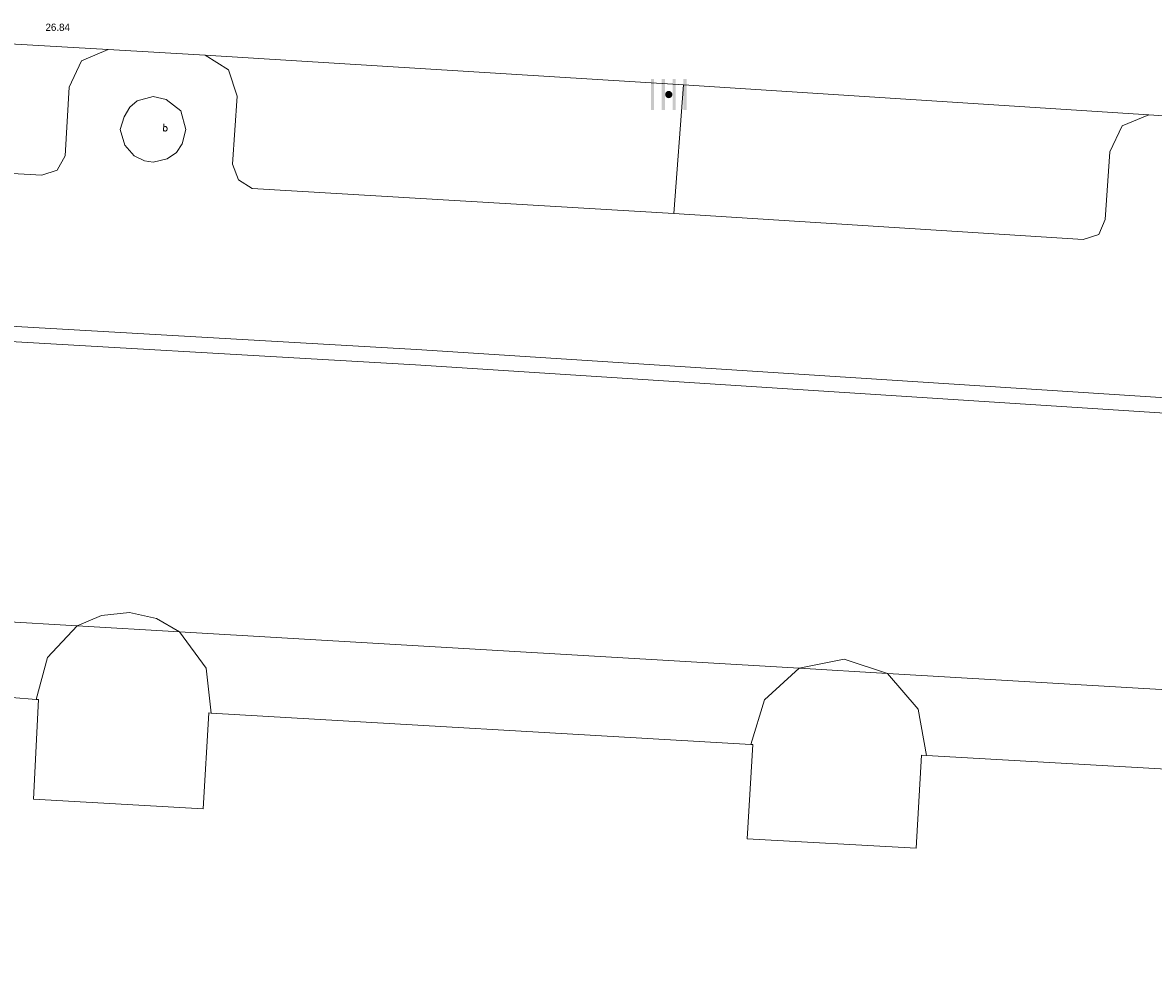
# Model space of a CAD drawing. Header units: metres. Extents: x 197457 to 198138, y 353986 to 354984.
# Tile 156 of 217: x 197994 to 198009, y 354420 to 354433. Entities that reach past the tile are written whole.
import ezdxf

# ---------------------------------------------------------------- set-up
doc = ezdxf.new("R2010")
doc.units = ezdxf.units.M
doc.header["$MEASUREMENT"] = 0
for name, color, linetype, lineweight in [('grens individueel parkeervak', 7, 'Continuous', 0), ('Grens maaiveld', 253, 'Continuous', 0), ('grens WOZ object', 7, 'Continuous', 0), ('hoofdgebouw', 1, 'Continuous', 0), ('Hoogtepunt', 7, 'Continuous', 0), ('kant muur', 30, 'Continuous', 0), ('kant verharding', 7, 'Continuous', 0), ('raster geen IMGeo', 7, 'Continuous', 0), ('weginrichtingselement', 7, 'Continuous', 0)]:
    doc.layers.add(name, color=color, linetype=linetype, lineweight=lineweight)
doc.layers.add('kolk', color=7, linetype='Continuous', lineweight=0, true_color=0x104b6e)
doc.styles.add('Style-STANDARD', font='STANDARD.shx')
doc.styles.add('Style-WORKING', font='WORKING.shx')

# ---------------------------------------------------------------- blocks, each defined once
blk = doc.blocks.new('kolk')
at = {"layer": 'kolk', "linetype": 'Continuous', "lineweight": 0, "true_color": 0xbd2877}
for points in [[(-0.489, -0.425), (-0.489, 0), (-0.489, 0.425), (-0.404, 0.425), (-0.404, 0), (-0.404, -0.425)], [(-0.191, -0.425), (-0.191, 0), (-0.191, 0.425), (-0.106, 0.425), (-0.106, 0), (-0.106, -0.425)], [(0.106, -0.425), (0.106, 0), (0.106, 0.425), (0.191, 0.425), (0.191, 0), (0.191, -0.425)], [(0.404, -0.425), (0.404, 0), (0.404, 0.425), (0.489, 0.425), (0.489, 0), (0.489, -0.425)]]:
    blk.add_hatch(color=232, dxfattribs=at).paths.add_polyline_path(points)
at = {"layer": 'kolk', "linetype": 'Continuous', "lineweight": 0, "true_color": 0x681648}
blk.add_hatch(color=219, dxfattribs=at).paths.add_polyline_path([(0.1, 0, 1), (-0.1, 0, 1)])

msp = doc.modelspace()

# ---------------------------------------------------------------- linework, layer by layer
at = {"layer": 'grens individueel parkeervak', "linetype": 'Continuous', "lineweight": 0}
for p, q in [((197994.907, 354432.298), (197988.499, 354432.667)), ((198002.799, 354431.815), (197996.236, 354432.219)), ((198002.667, 354430.047), (198002.799, 354431.815)), ((198009.183, 354431.4), (198002.799, 354431.815)), ((198002.667, 354430.047), (197996.884, 354430.393))]:
    msp.add_line(p, q, dxfattribs=at)
at = {"layer": 'grens individueel parkeervak', "linetype": 'Continuous', "lineweight": 0, "flags": 128}
for points in [[(197988.395, 354430.89), (197993.998, 354430.572), (197994.207, 354430.644), (197994.316, 354430.837), (197994.371, 354431.781), (197994.541, 354432.141), (197994.907, 354432.298)], [(197996.236, 354432.219), (197996.56, 354432.02), (197996.678, 354431.659), (197996.615, 354430.723), (197996.694, 354430.512), (197996.884, 354430.393)], [(198002.667, 354430.047), (198008.28, 354429.689), (198008.494, 354429.76), (198008.581, 354429.967), (198008.647, 354430.892), (198008.815, 354431.252), (198009.183, 354431.4)]]:
    msp.add_lwpolyline(points, dxfattribs=at)
at = {"layer": 'Grens maaiveld', "linetype": 'Continuous', "lineweight": 0}
for p, q in [((197993.14, 354424.468), (197994.484, 354424.389)), ((197994.484, 354424.389), (197995.885, 354424.306)), ((197995.885, 354424.306), (198004.386, 354423.808)), ((198004.386, 354423.808), (198005.596, 354423.737)), ((198005.596, 354423.737), (198014.831, 354423.195))]:
    msp.add_line(p, q, dxfattribs=at)
at = {"layer": 'Grens maaiveld', "linetype": 'Continuous', "lineweight": 0, "flags": 128}
for points in [[(197972.222, 354429.62), (197985.681, 354428.955), (197999.135, 354428.182), (198010.905, 354427.424), (198019.036, 354426.859)], [(198024.203, 354419.539), (198023.994, 354419.555), (198024.375, 354424.472), (198022.694, 354426.395), (198010.891, 354427.214), (197999.122, 354427.972), (197985.777, 354428.74), (197972.426, 354429.401)]]:
    msp.add_lwpolyline(points, dxfattribs=at)
at = {"layer": 'grens WOZ object', "linetype": 'Continuous', "lineweight": 0, "flags": 128}
for points in [[(197995.885, 354424.306), (197995.572, 354424.489), (197995.198, 354424.572), (197994.818, 354424.534), (197994.484, 354424.389)], [(197994.484, 354424.389), (197994.074, 354423.957), (197993.92, 354423.381)], [(197996.322, 354423.194), (197996.251, 354423.808), (197995.885, 354424.306)], [(198005.596, 354423.737), (198005.001, 354423.935), (198004.386, 354423.808)], [(198004.386, 354423.808), (198003.911, 354423.377), (198003.723, 354422.764)], [(198006.131, 354422.611), (198006.02, 354423.248), (198005.596, 354423.737)], [(197993.92, 354423.381), (197993.953, 354423.379), (197993.882, 354422.013), (197996.211, 354421.878), (197996.287, 354423.196), (197996.322, 354423.194)], [(198003.723, 354422.764), (198003.748, 354422.763), (198003.673, 354421.468), (198005.989, 354421.339), (198006.063, 354422.615), (198006.131, 354422.611)]]:
    msp.add_lwpolyline(points, dxfattribs=at)
at = {"layer": 'hoofdgebouw', "linetype": 'Continuous', "lineweight": 0}
for p, q in [((197993.586, 354423.407), (197993.92, 354423.381)), ((197996.322, 354423.194), (198003.723, 354422.764)), ((198006.131, 354422.611), (198014.762, 354422.122))]:
    msp.add_line(p, q, dxfattribs=at)
at = {"layer": 'kant muur', "linetype": 'Continuous', "lineweight": 0, "flags": 128}
for points in [[(197972.222, 354429.62), (197985.681, 354428.955), (197999.135, 354428.182), (198010.905, 354427.424), (198019.036, 354426.859)], [(198024.203, 354419.539), (198023.994, 354419.555), (198024.375, 354424.472), (198022.694, 354426.395), (198010.891, 354427.214), (197999.122, 354427.972), (197985.777, 354428.74), (197972.426, 354429.401)]]:
    msp.add_lwpolyline(points, dxfattribs=at)
at = {"layer": 'kant verharding', "linetype": 'Continuous', "lineweight": 0}
for p, q in [((197996.236, 354432.219), (197994.907, 354432.298)), ((198010.536, 354431.31), (198009.183, 354431.4))]:
    msp.add_line(p, q, dxfattribs=at)
at = {"layer": 'kant verharding', "linetype": 'Continuous', "lineweight": 0, "flags": 128}
msp.add_lwpolyline([(197995.074, 354431.202), (197995.135, 354430.987), (197995.262, 354430.84), (197995.404, 354430.771), (197995.524, 354430.752), (197995.717, 354430.796), (197995.845, 354430.884), (197995.923, 354431.002), (197995.974, 354431.202), (197995.902, 354431.457), (197995.701, 354431.611), (197995.524, 354431.652), (197995.306, 354431.594), (197995.203, 354431.506), (197995.125, 354431.374), (197995.074, 354431.202)], dxfattribs=at)
at = {"layer": 'raster geen IMGeo', "linetype": 'Continuous', "lineweight": 0}
for p, q in [((197993.14, 354424.468), (197994.484, 354424.389)), ((197994.484, 354424.389), (197995.885, 354424.306)), ((197995.885, 354424.306), (198004.386, 354423.808)), ((198004.386, 354423.808), (198005.596, 354423.737)), ((198005.596, 354423.737), (198014.831, 354423.195))]:
    msp.add_line(p, q, dxfattribs=at)

# ---------------------------------------------------------------- block references
at = {"layer": 'kolk', "linetype": 'Continuous', "lineweight": 0, "xscale": 0.5, "yscale": 0.5}
msp.add_blockref('kolk', (198002.597, 354431.68), dxfattribs=at)

# ---------------------------------------------------------------- texts
at = {"layer": 'Hoogtepunt', "linetype": 'Continuous', "lineweight": 0, "style": 'Style-WORKING'}
msp.add_text('26.84', height=0.1, dxfattribs=at).set_placement((197994.048, 354432.553))
msp.add_text('26.84', height=0.1, dxfattribs=at).set_placement((197994.048, 354432.553))
at = {"layer": 'weginrichtingselement', "style": 'Style-STANDARD'}
msp.add_text('b', height=0.1, rotation=359.6691, dxfattribs=at).set_placement((197995.653, 354431.177))

doc.saveas('drawing.dxf')
